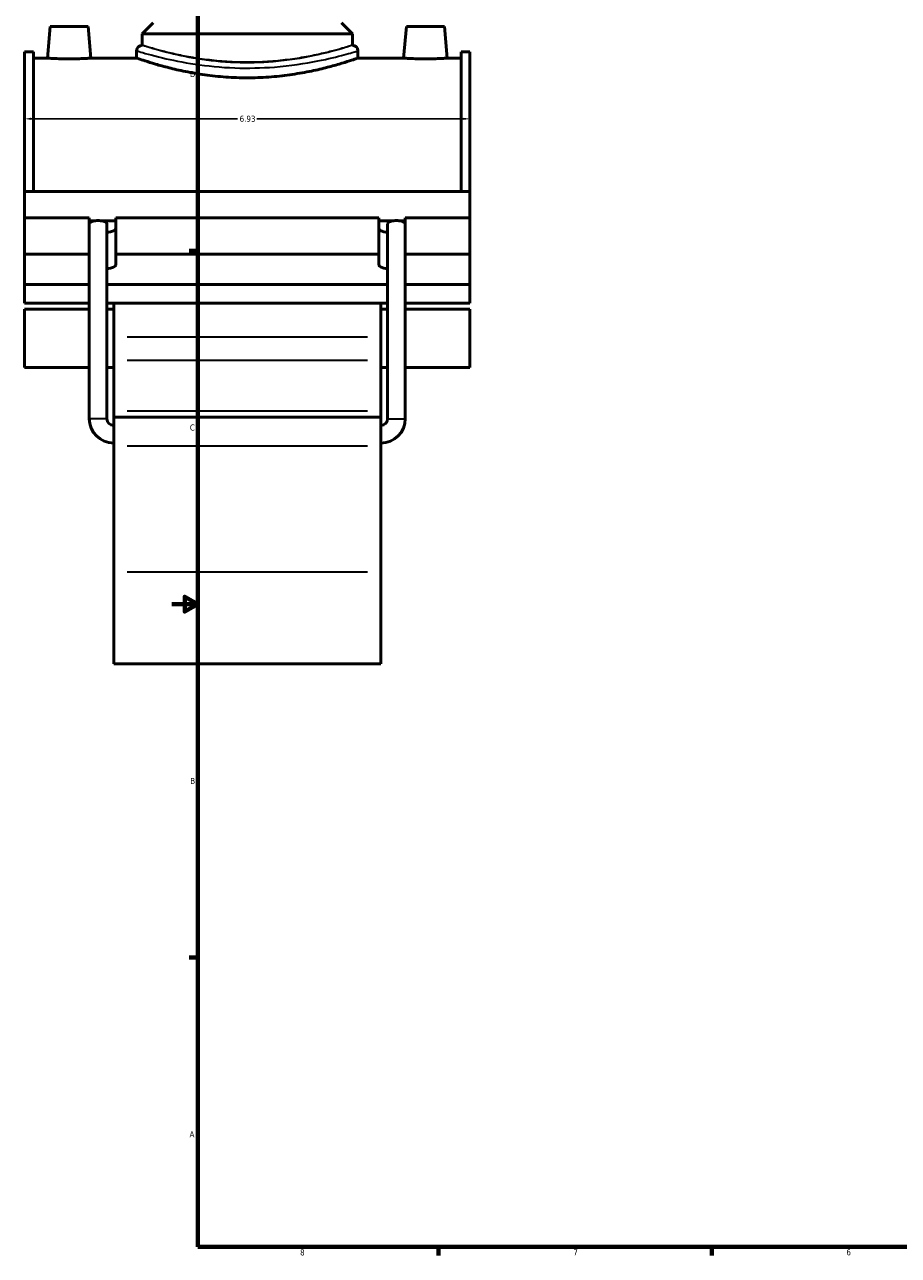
# Model space of a CAD drawing. Header units: inches. Extents: x -2.2 to 50.7, y -2.6 to 49.2.
# Tile 1 of 8: x -2.2 to 11.4, y 0.9 to 20. Entities that reach past the tile are written whole.
import ezdxf

# ---------------------------------------------------------------- set-up
doc = ezdxf.new("R2010")
doc.units = ezdxf.units.IN
doc.header["$MEASUREMENT"] = 0
for name, color, linetype, lineweight in [('Border (ANSI)', 7, 'Continuous', 70), ('Dimension (ANSI)', 7, 'Continuous', 25), ('Visible (ANSI)', 7, 'Continuous', 50), ('Visible Narrow (ANSI)', 7, 'Continuous', 35)]:
    doc.layers.add(name, color=color, linetype=linetype, lineweight=lineweight)
doc.styles.add('Note Text (ANSI)', font='tahoma.ttf')
doc.dimstyles.new('Default (ANSI)', dxfattribs={"dimtxt": 0.094488, "dimasz": 0.098425, "dimexe": 0.125, "dimexo": 0.0625, "dimgap": 0.031496, "dimtad": 0, "dimtih": 1, "dimtoh": 1, "dimrnd": 1e-08, "dimzin": 4, "dimdsep": 46, "dimtxsty": 'Note Text (ANSI)', "dimcen": 0.09, "dimdle": 0.393701, "dimclrd": 256, "dimclre": 256, "dimclrt": 5, "dimadec": 0, "dimazin": 1, "dimtfac": 1, "dimtofl": 0, "dimtmove": 0, "dimatfit": 3, "dimfxl": 1, "dimtolj": 1, "dimtzin": 4, "dimlwd": -1, "dimlwe": -1, "dimarcsym": 0})

# ---------------------------------------------------------------- blocks, each defined once
blk = doc.blocks.new('Borders Default Border')
at = {"layer": 'Border (ANSI)'}
for p, q in [((0.5, 16.5), (0.366, 16.5)), ((0.5, 5.5), (0.366, 5.5)), ((4.25, 1), (4.25, 0.866)), ((8.5, 1), (8.5, 0.866))]:
    blk.add_line(p, q, dxfattribs=at)
at = {"layer": 'Border (ANSI)', "flags": 128}
for points in [[(0.5, 1), (0.5, 21), (33.5, 21), (33.5, 1), (0.5, 1)], [(0.1, 11), (0.5, 11), (0.3, 11.115), (0.3, 10.885), (0.5, 11)]]:
    blk.add_lwpolyline(points, dxfattribs=at)
at = {"layer": 'Border (ANSI)', "color": 5, "true_color": 0x0000ff, "char_height": 0.0945, "attachment_point": 7, "style": 'Note Text (ANSI)'}
for s, insert in [('D', (0.378, 19.203)), ('C', (0.378, 13.701)), ('B', (0.384, 8.203)), ('A', (0.373, 2.703)), ('8', (2.094, 0.863)), ('7', (6.346, 0.866)), ('6', (10.595, 0.864))]:
    blk.add_mtext(s, dxfattribs=dict(at, insert=insert))
blk = doc.blocks.new('*D7')
at = {"layer": 'Defpoints', "color": 0, "transparency": 16777216}
for p in [(4.737, 18.554), (-2.193, 18.165), (4.737, 18.165)]:
    blk.add_point(p, dxfattribs=at)
at = {"layer": 'Dimension (ANSI)', "transparency": 16777216}
for p, q in [((-2.095, 18.554), (1.121, 18.554)), ((4.638, 18.554), (1.423, 18.554))]:
    blk.add_line(p, q, dxfattribs=at)
for points in [[(-2.095, 18.571), (-2.095, 18.538), (-2.193, 18.554)], [(4.638, 18.571), (4.638, 18.538), (4.737, 18.554)]]:
    blk.add_solid(points, dxfattribs=at)
at = {"layer": 'Dimension (ANSI)', "color": 5, "transparency": 16777216, "insert": (1.152, 18.603), "char_height": 0.0945, "attachment_point": 1, "style": 'Note Text (ANSI)'}
blk.add_mtext('\\A1;6.93', dxfattribs=at)

msp = doc.modelspace()

# ---------------------------------------------------------------- linework, layer by layer
at = {"layer": 'Visible (ANSI)'}
for p, q in [((-1.795, 19.991), (-1.839, 19.499)), ((-1.795, 19.991), (-1.205, 19.991)), ((-1.205, 19.991), (-1.162, 19.499)), ((-0.192, 20.05), (-0.364, 19.877)), ((2.736, 20.05), (2.908, 19.877)), ((3.749, 19.991), (3.705, 19.499)), ((4.339, 19.991), (3.749, 19.991)), ((4.339, 19.991), (4.382, 19.499)), ((2.908, 19.877), (-0.364, 19.877)), ((-0.364, 19.699), (-0.364, 19.877)), ((2.908, 19.699), (2.908, 19.877)), ((-2.193, 17.421), (-2.193, 19.599)), ((-2.055, 19.599), (-2.193, 19.599)), ((-2.055, 19.599), (-2.055, 17.421)), ((-0.45, 19.613), (-0.45, 19.499)), ((2.994, 19.613), (2.994, 19.499)), ((4.598, 19.599), (4.598, 17.421)), ((4.737, 19.599), (4.598, 19.599)), ((4.737, 17.421), (4.737, 19.599)), ((-2.055, 19.499), (-1.839, 19.499)), ((-1.162, 19.499), (-0.45, 19.499)), ((2.994, 19.499), (3.705, 19.499)), ((4.382, 19.499), (4.598, 19.499)), ((-2.193, 17.421), (4.737, 17.421)), ((-2.193, 17.015), (-2.193, 17.421)), ((4.737, 17.015), (4.737, 17.421)), ((-2.193, 17.015), (-1.187, 17.015)), ((-2.193, 16.449), (-2.193, 17.015)), ((-1.187, 16.449), (-1.187, 17.015)), ((-1.187, 16.968), (-1.088, 16.968)), ((-1.011, 16.968), (-0.774, 16.968)), ((-0.912, 13.887), (-0.912, 16.92)), ((-0.774, 17.015), (-0.774, 16.449)), ((-0.774, 17.015), (3.317, 17.015)), ((3.317, 16.449), (3.317, 17.015)), ((3.317, 16.968), (3.555, 16.968)), ((3.456, 13.887), (3.456, 16.92)), ((3.632, 16.968), (3.731, 16.968)), ((3.731, 17.015), (3.731, 16.449)), ((3.731, 17.015), (4.737, 17.015)), ((4.737, 16.449), (4.737, 17.015)), ((-2.193, 16.449), (-1.187, 16.449)), ((-2.193, 15.978), (-2.193, 16.449)), ((-1.187, 16.284), (-1.187, 16.449)), ((-0.774, 16.449), (-0.774, 16.284)), ((-0.774, 16.449), (3.317, 16.449)), ((3.317, 16.284), (3.317, 16.449)), ((3.731, 16.449), (3.731, 16.284)), ((3.731, 16.449), (4.737, 16.449)), ((4.737, 16.449), (4.737, 15.978)), ((-1.187, 13.887), (-1.187, 16.279)), ((3.731, 13.887), (3.731, 16.279)), ((-1.187, 15.978), (-2.193, 15.978)), ((-2.193, 15.978), (-2.193, 15.683)), ((3.456, 15.978), (-0.912, 15.978)), ((4.737, 15.978), (3.731, 15.978)), ((4.737, 15.683), (4.737, 15.978)), ((-2.193, 15.683), (-1.187, 15.683)), ((-2.193, 15.591), (-2.193, 14.684)), ((-2.193, 15.591), (-1.187, 15.591)), ((-0.912, 15.683), (3.456, 15.683)), ((-0.912, 15.591), (-0.807, 15.591)), ((-0.807, 15.683), (-0.807, 15.156)), ((3.351, 15.156), (3.351, 15.683)), ((3.351, 15.591), (3.456, 15.591)), ((3.731, 15.683), (4.737, 15.683)), ((3.731, 15.591), (4.737, 15.591)), ((4.737, 14.684), (4.737, 15.591)), ((-0.807, 15.156), (-0.807, 14.798)), ((3.351, 14.798), (3.351, 15.156)), ((-0.807, 14.009), (-0.807, 14.798)), ((3.351, 14.798), (3.351, 14.009)), ((-2.193, 14.684), (-1.187, 14.684)), ((-0.912, 14.684), (-0.807, 14.684)), ((3.351, 14.684), (3.456, 14.684)), ((3.731, 14.684), (4.737, 14.684)), ((-0.807, 13.911), (-0.807, 14.009)), ((3.351, 14.009), (3.351, 13.911)), ((-0.807, 13.911), (-0.807, 13.463)), ((-0.807, 13.911), (3.351, 13.911)), ((3.351, 13.463), (3.351, 13.911)), ((-0.807, 11.502), (-0.807, 13.463)), ((3.351, 13.463), (3.351, 11.502)), ((-0.807, 11.502), (-0.807, 10.071)), ((3.351, 10.071), (3.351, 11.502)), ((-0.807, 10.071), (3.351, 10.071))]:
    msp.add_line(p, q, dxfattribs=at)
for centre, radius, start, end in [((-0.364, 19.613), 0.0861, 90, 180), ((2.908, 19.613), 0.0861, 0, 90), ((-0.807, 13.887), 0.38, 180, 270), ((-0.807, 13.887), 0.105, 180, 270), ((3.351, 13.887), 0.38, 270, 0), ((3.351, 13.887), 0.105, 270, 0)]:
    msp.add_arc(centre, radius, start, end, dxfattribs=at)
for centre, major_axis, ratio, start_param, end_param in [((-1.05, 16.92), (0.138, 0), 0.36397, 1.853028, 3.063663), ((-1.05, 16.92), (0.138, 0), 0.36397, 1.288564, 1.853028), ((-1.05, 16.92), (0.138, 0), 0.36397, 0, 1.288564), ((3.593, 16.92), (0.138, 0), 0.36397, 1.853028, 3.141593), ((3.593, 16.92), (0.138, 0), 0.36397, 1.288564, 1.853028), ((3.593, 16.92), (0.138, 0), 0.36397, 0.07793, 1.288564), ((-0.98, 16.85), (0.207, 0), 0.34202, 5.050081, 6.283185), ((3.524, 16.85), (-0.207, 0), 0.34202, 0, 1.233105), ((-0.98, 16.284), (-0.207, 0), 0.34202, 0, 0.018727), ((-1.05, 16.279), (0.138, 0), 0.36397, 3.060355, 3.141593), ((-0.98, 16.284), (0.207, 0), 0.34202, 5.050081, 6.283185), ((3.524, 16.284), (-0.207, 0), 0.34202, 0, 1.233105), ((3.524, 16.284), (0.207, 0), 0.34202, 6.264459, 6.283185), ((3.593, 16.279), (0.138, 0), 0.36397, 0, 0.081238)]:
    msp.add_ellipse(centre, major_axis=major_axis, ratio=ratio, start_param=start_param, end_param=end_param, dxfattribs=at)
for points, knots in [([(-1.162, 19.499), (-1.162, 19.499), (-1.17, 19.499), (-1.205, 19.496), (-1.231, 19.495), (-1.291, 19.492), (-1.329, 19.49), (-1.412, 19.488), (-1.458, 19.488), (-1.543, 19.488), (-1.588, 19.488), (-1.672, 19.49), (-1.71, 19.492), (-1.77, 19.495), (-1.796, 19.496), (-1.83, 19.499), (-1.839, 19.499), (-1.839, 19.499)], [1.297254, 1.297254, 1.297254, 1.297254, 1.621457, 1.621457, 1.94566, 1.94566, 2.270085, 2.270085, 2.594509, 2.594509, 2.918933, 2.918933, 3.243357, 3.243357, 3.56756, 3.56756, 3.891763, 3.891763, 3.891763, 3.891763]), ([(2.994, 19.499), (2.994, 19.499), (2.983, 19.496), (2.939, 19.481), (2.906, 19.469), (2.818, 19.441), (2.763, 19.424), (2.637, 19.387), (2.565, 19.368), (2.414, 19.329), (2.328, 19.309), (2.141, 19.272), (2.039, 19.254), (1.827, 19.225), (1.717, 19.213), (1.493, 19.197), (1.381, 19.193), (1.163, 19.193), (1.05, 19.197), (0.827, 19.213), (0.716, 19.225), (0.504, 19.254), (0.403, 19.272), (0.216, 19.309), (0.13, 19.329), (-0.022, 19.368), (-0.093, 19.387), (-0.219, 19.424), (-0.274, 19.441), (-0.362, 19.469), (-0.396, 19.481), (-0.44, 19.496), (-0.45, 19.499), (-0.45, 19.499)], [6.649986, 6.649986, 6.649986, 6.649986, 7.481012, 7.481012, 8.312038, 8.312038, 9.143063, 9.143063, 9.974089, 9.974089, 10.80556, 10.80556, 11.637031, 11.637031, 12.468502, 12.468502, 13.299972, 13.299972, 14.131443, 14.131443, 14.962914, 14.962914, 15.794385, 15.794385, 16.625856, 16.625856, 17.456882, 17.456882, 18.287907, 18.287907, 19.118933, 19.118933, 19.949959, 19.949959, 19.949959, 19.949959]), ([(4.382, 19.499), (4.382, 19.499), (4.374, 19.499), (4.339, 19.496), (4.313, 19.495), (4.253, 19.492), (4.215, 19.49), (4.132, 19.488), (4.086, 19.488), (4.044, 19.488), (4.001, 19.488), (3.956, 19.488), (3.872, 19.49), (3.834, 19.492), (3.774, 19.495), (3.748, 19.496), (3.714, 19.499), (3.705, 19.499), (3.705, 19.499)], [3.891763, 3.891763, 3.891763, 3.891763, 4.215966, 4.215966, 4.540169, 4.540169, 4.864594, 4.864594, 5.189018, 5.189018, 5.189018, 5.513442, 5.513442, 5.837866, 5.837866, 6.162069, 6.162069, 6.486272, 6.486272, 6.486272, 6.486272])]:
    msp.add_open_spline(points, degree=3, knots=knots, dxfattribs=at)
for points in [[(-1.187, 16.283), (-1.187, 16.287), (-1.187, 16.291), (-1.187, 16.295)], [(3.731, 16.295), (3.731, 16.291), (3.731, 16.287), (3.731, 16.283)]]:
    msp.add_open_spline(points, degree=3, dxfattribs=at)
at = {"layer": 'Visible Narrow (ANSI)'}
for p, q in [((3.143, 15.156), (-0.599, 15.156)), ((-0.599, 14.798), (3.143, 14.798)), ((-0.599, 14.009), (3.143, 14.009)), ((-0.914, 13.887), (-1.186, 13.887)), ((3.457, 13.887), (3.729, 13.887)), ((-0.599, 13.463), (3.143, 13.463)), ((-0.599, 11.502), (3.143, 11.502))]:
    msp.add_line(p, q, dxfattribs=at)
for points, knots in [([(-0.45, 19.613), (-0.45, 19.613), (-0.437, 19.609), (-0.35, 19.583), (-0.223, 19.545), (0.095, 19.47), (0.266, 19.434), (0.649, 19.377), (0.86, 19.355), (1.282, 19.34), (1.493, 19.345), (1.941, 19.38), (2.173, 19.416), (2.533, 19.488), (2.672, 19.522), (2.877, 19.578), (2.946, 19.598), (2.988, 19.611), (2.994, 19.613), (2.994, 19.613)], [-33.226194, -33.226194, -33.226194, -33.226194, -32.31167, -32.31167, -30.266343, -30.266343, -28.655798, -28.655798, -27.060131, -27.060131, -25.539904, -25.539904, -23.663197, -23.663197, -22.076117, -22.076117, -20.546214, -20.546214, -19.935715, -19.935715, -19.935715, -19.935715]), ([(2.908, 19.699), (2.908, 19.699), (2.902, 19.697), (2.862, 19.684), (2.797, 19.663), (2.602, 19.607), (2.47, 19.572), (2.128, 19.498), (1.908, 19.462), (1.482, 19.426), (1.282, 19.421), (0.88, 19.437), (0.68, 19.459), (0.317, 19.517), (0.154, 19.553), (-0.148, 19.63), (-0.268, 19.668), (-0.351, 19.695), (-0.364, 19.699), (-0.364, 19.699)], [19.935715, 19.935715, 19.935715, 19.935715, 20.546214, 20.546214, 22.076117, 22.076117, 23.663197, 23.663197, 25.539904, 25.539904, 27.060131, 27.060131, 28.655798, 28.655798, 30.266343, 30.266343, 32.31167, 32.31167, 33.226194, 33.226194, 33.226194, 33.226194]), ([(2.908, 19.699), (2.908, 19.699), (2.898, 19.696), (2.856, 19.683), (2.824, 19.673), (2.741, 19.649), (2.689, 19.634), (2.569, 19.602), (2.501, 19.585), (2.356, 19.552), (2.275, 19.535), (2.097, 19.502), (2, 19.487), (1.799, 19.462), (1.694, 19.451), (1.482, 19.438), (1.375, 19.435), (1.168, 19.435), (1.062, 19.438), (0.85, 19.451), (0.744, 19.462), (0.543, 19.487), (0.447, 19.502), (0.269, 19.535), (0.187, 19.552), (0.043, 19.585), (-0.025, 19.602), (-0.145, 19.634), (-0.197, 19.649), (-0.281, 19.673), (-0.312, 19.683), (-0.354, 19.696), (-0.364, 19.699), (-0.364, 19.699)], [6.307642, 6.307642, 6.307642, 6.307642, 7.095953, 7.095953, 7.884264, 7.884264, 8.672575, 8.672575, 9.460886, 9.460886, 10.249485, 10.249485, 11.038085, 11.038085, 11.826684, 11.826684, 12.615283, 12.615283, 13.403882, 13.403882, 14.192482, 14.192482, 14.981081, 14.981081, 15.76968, 15.76968, 16.557991, 16.557991, 17.346303, 17.346303, 18.134614, 18.134614, 18.922925, 18.922925, 18.922925, 18.922925])]:
    msp.add_open_spline(points, degree=3, knots=knots, dxfattribs=at)

# ---------------------------------------------------------------- block references
msp.add_blockref('Borders Default Border', (0, 0))

# ---------------------------------------------------------------- dimensions: what is measured, and where the dimension line sits
at = {"layer": 'Dimension (ANSI)'}
dim = msp.add_linear_dim(base=(4.737, 18.554), p1=(-2.193, 18.165), p2=(4.737, 18.165), angle=180, dimstyle='Default (ANSI)', override={"dimgap": 0.031496, "dimtih": 0, "dimtoh": 0, "dimdec": 2, "dimse1": 1, "dimse2": 1, "dimtol": 0, "dimlim": 0, "dimtp": 0, "dimtm": 0, "dimtdec": 2, "dimatfit": 1}, dxfattribs=at)
dim.commit()
dim.dimension.update_dxf_attribs({"geometry": '*D7', "text_midpoint": (1.272, 18.554), "dimtype": 160})

doc.saveas('drawing.dxf')
